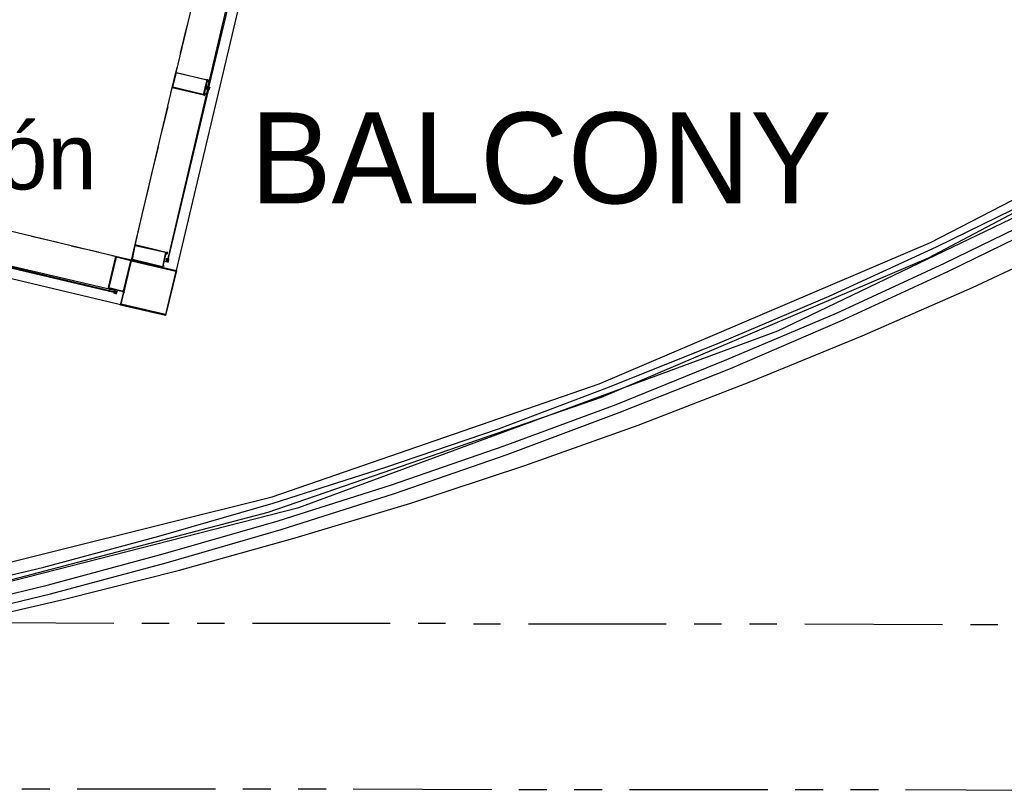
# Model space of a CAD drawing. Header units: feet. Extents: x -79 to 198, y -22 to 181.
# Tile 58 of 256: x 86 to 103, y 7 to 21. Entities that reach past the tile are written whole.
import ezdxf
from ezdxf.enums import TextEntityAlignment as Align

# ---------------------------------------------------------------- set-up
doc = ezdxf.new("R2010")
doc.units = ezdxf.units.FT
for name, color, linetype in [('A-AREA-UNIDAD', 30, 'CONTINUOUS'), ('A-LINEA', 7, 'CONTINUOUS'), ('A-NOMBRE-ESPACIO', 2, 'CONTINUOUS'), ('A-TEXTO-PDF', 3, 'CONTINUOUS')]:
    doc.layers.add(name, color=color, linetype=linetype)

msp = doc.modelspace()

# ---------------------------------------------------------------- linework, layer by layer
at = {"layer": 'A-AREA-UNIDAD'}
for points in [[(109.44, 20.1956), (102.112, 16.32), (96.192, 13.7956), (90.16, 11.7156), (82.432, 9.6889), (90.72, 11.8044), (99.392, 15.0044), (106.32, 18.3289)], [(67.328, 7.8756), (73.44, 8.2844), (82.08, 9.6), (82.24, 10.0089), (90.24, 12), (96.16, 14.0444), (102.16, 16.6044), (107.872, 19.5556)]]:
    msp.add_lwpolyline(points, dxfattribs=at)
at = {"layer": 'A-LINEA'}
for p, q in [((90.04, 22.6178), (88.3067, 15.2844)), ((89.1733, 22.5244), (88.4933, 19.6844)), ((88.6933, 20.5244), (88.5733, 20.0311)), ((88.52, 19.7911), (88.4, 19.3111)), ((89.0533, 19.4311), (89.0533, 19.4311)), ((89.0533, 19.4311), (89.0533, 19.4311)), ((89.0533, 19.4311), (89.0533, 19.4311)), ((89.0667, 19.4311), (89.0667, 19.4311)), ((89.0667, 19.4311), (89.0667, 19.4311)), ((89.0667, 19.4311), (89.0667, 19.4311)), ((89.0667, 19.4311), (89.08, 19.4311)), ((89.0667, 19.4311), (89.0667, 19.4311)), ((89.0667, 19.4311), (89.0667, 19.4311)), ((89.0667, 19.4311), (89.0667, 19.4311)), ((89.0667, 19.4311), (89.0667, 19.4311)), ((89.0667, 19.4311), (89.0667, 19.4311)), ((89.0667, 19.4311), (89.0667, 19.4311)), ((89.0667, 19.4311), (89.0667, 19.4311)), ((89.0667, 19.4311), (89.0667, 19.4311)), ((89.0667, 19.4311), (89.0667, 19.4311)), ((89.0667, 19.4311), (89.0667, 19.4311)), ((89.0667, 19.4311), (89.0667, 19.4311)), ((89.0667, 19.4311), (89.0667, 19.4311)), ((89.08, 19.4311), (89.0667, 19.4311)), ((89.08, 19.4311), (89.0667, 19.4311)), ((89.08, 19.4311), (89.08, 19.4311)), ((89.08, 19.4311), (89.08, 19.4311)), ((89.08, 19.4311), (89.08, 19.4311)), ((89.08, 19.4311), (89.08, 19.4178)), ((89.08, 19.4311), (89.08, 19.4311)), ((89.08, 19.4311), (89.08, 19.4311)), ((89.08, 19.4311), (89.08, 19.4311)), ((89.08, 19.4311), (89.08, 19.4311)), ((89.08, 19.4311), (89.08, 19.4178)), ((89.08, 19.4311), (89.08, 19.4311)), ((89.08, 19.4311), (89.08, 19.4178)), ((89.08, 19.4311), (89.08, 19.4311)), ((89.08, 19.4311), (89.08, 19.4311)), ((89.08, 19.4178), (89.08, 19.4311)), ((89.08, 19.4311), (89.08, 19.4311)), ((89.08, 19.4311), (89.08, 19.4311)), ((89.08, 19.4178), (89.08, 19.4311)), ((89.08, 19.4311), (89.08, 19.4311)), ((89.08, 19.4311), (89.08, 19.4311)), ((89.0933, 19.4311), (89.0933, 19.4178)), ((89.0933, 19.4311), (89.0933, 19.4311)), ((89.0933, 19.4311), (89.0933, 19.4311)), ((87.76, 16.5644), (88.4267, 19.4044)), ((89.0133, 19.2844), (89.0133, 19.2711)), ((89.0267, 19.2711), (89.0267, 19.2711)), ((89.04, 19.3911), (89.04, 19.3911)), ((89.04, 19.3911), (89.04, 19.3911)), ((89.04, 19.3911), (89.0533, 19.3911)), ((89.04, 19.3911), (89.04, 19.3911)), ((89.04, 19.3911), (89.04, 19.3911)), ((89.04, 19.3911), (89.04, 19.3911)), ((89.04, 19.3911), (89.04, 19.3911)), ((89.04, 19.3911), (89.04, 19.3911)), ((89.04, 19.3911), (89.04, 19.3911)), ((89.0533, 19.3911), (89.0533, 19.3778)), ((89.0533, 19.3911), (89.0533, 19.3911)), ((89.0533, 19.3911), (89.0533, 19.3911)), ((89.0533, 19.3911), (89.0533, 19.3911)), ((89.0533, 19.3778), (89.0667, 19.3911)), ((89.0533, 19.3911), (89.0533, 19.3911)), ((89.0533, 19.3911), (89.0533, 19.3911)), ((89.0533, 19.3911), (89.0533, 19.3911)), ((89.0533, 19.3778), (89.0533, 19.3778)), ((89.0667, 19.4178), (89.0667, 19.4178)), ((89.0667, 19.4178), (89.0667, 19.4178)), ((89.0667, 19.4178), (89.0667, 19.4178)), ((89.0667, 19.4178), (89.0667, 19.4178)), ((89.0667, 19.4178), (89.08, 19.4178)), ((89.0667, 19.4178), (89.0667, 19.4178)), ((89.0667, 19.4178), (89.0667, 19.4178)), ((89.0667, 19.4178), (89.0667, 19.4178)), ((89.0667, 19.4044), (89.0667, 19.4178)), ((89.0667, 19.4044), (89.0667, 19.4178)), ((89.0667, 19.4178), (89.0667, 19.4178)), ((89.0667, 19.4044), (89.0667, 19.4178)), ((89.08, 19.4178), (89.0667, 19.4178)), ((89.08, 19.4178), (89.0667, 19.4178)), ((89.08, 19.4178), (89.0667, 19.4178)), ((89.0667, 19.4044), (89.0667, 19.3911)), ((89.0667, 19.4044), (89.0667, 19.4044)), ((89.0667, 19.4044), (89.0667, 19.4044)), ((89.0667, 19.4044), (89.0667, 19.4044)), ((89.0667, 19.4044), (89.0667, 19.4044)), ((89.0667, 19.4044), (89.0667, 19.4044)), ((89.0667, 19.4044), (89.08, 19.4044)), ((89.0667, 19.4044), (89.08, 19.4044)), ((89.0667, 19.3911), (89.0667, 19.3911)), ((89.0667, 19.3911), (89.0667, 19.3911)), ((89.0667, 19.3911), (89.0667, 19.3911)), ((89.0667, 19.3911), (89.0667, 19.3911)), ((89.0667, 19.3911), (89.0667, 19.3911)), ((89.0667, 19.3911), (89.0667, 19.3911)), ((89.0667, 19.3911), (89.0667, 19.3911)), ((89.0667, 19.3911), (89.0667, 19.3911)), ((89.0667, 19.3911), (89.0667, 19.3911)), ((89.0667, 19.3911), (89.0667, 19.3911)), ((89.0667, 19.3911), (89.0667, 19.3911)), ((89.0667, 19.3911), (89.0667, 19.3911)), ((89.0667, 19.3911), (89.0667, 19.3911)), ((89.0667, 19.3911), (89.0667, 19.3911)), ((89.0667, 19.3911), (89.0667, 19.3911)), ((89.0667, 19.3911), (89.0667, 19.3911)), ((89.0667, 19.3911), (89.0667, 19.3911)), ((89.0667, 19.3911), (89.0667, 19.3911)), ((89.0667, 19.3911), (89.0667, 19.3911)), ((89.0667, 19.3911), (89.08, 19.3911)), ((89.0667, 19.3911), (89.0667, 19.3911)), ((89.0667, 19.3911), (89.0667, 19.3911)), ((89.0667, 19.3911), (89.0667, 19.3911)), ((89.0667, 19.3911), (89.08, 19.3911)), ((89.0667, 19.3911), (89.0667, 19.3911)), ((89.0667, 19.3911), (89.0667, 19.3911)), ((89.0667, 19.3911), (89.0667, 19.3911)), ((89.0667, 19.3911), (89.0667, 19.3911)), ((89.0667, 19.3911), (89.0667, 19.3911)), ((89.0667, 19.3911), (89.0667, 19.3911)), ((89.0667, 19.3911), (89.0667, 19.3911)), ((89.0667, 19.3911), (89.0667, 19.3911)), ((89.0667, 19.3778), (89.0667, 19.3778)), ((89.0667, 19.3778), (89.0667, 19.3778)), ((89.0667, 19.3778), (89.0667, 19.3778)), ((89.0667, 19.3778), (89.0667, 19.3778)), ((89.0667, 19.3778), (89.0667, 19.3778)), ((89.0667, 19.3778), (89.0667, 19.3778)), ((89.0667, 19.3778), (89.0667, 19.3778)), ((89.0667, 19.3778), (89.0667, 19.3778)), ((89.0667, 19.3778), (89.0667, 19.3778)), ((89.0667, 19.3778), (89.0667, 19.3778)), ((89.0667, 19.3778), (89.0667, 19.3778)), ((89.0667, 19.3778), (89.0667, 19.3778)), ((89.0667, 19.3778), (89.0667, 19.3778)), ((89.0667, 19.3778), (89.0667, 19.3778)), ((89.0667, 19.3778), (89.0667, 19.3778)), ((89.08, 19.4178), (89.08, 19.4044)), ((89.08, 19.4178), (89.08, 19.4178)), ((89.08, 19.4178), (89.0933, 19.4178)), ((89.08, 19.4178), (89.08, 19.4178)), ((89.08, 19.4178), (89.08, 19.4178)), ((89.08, 19.4178), (89.08, 19.4044)), ((89.08, 19.4178), (89.08, 19.4178)), ((89.08, 19.4178), (89.08, 19.4178)), ((89.08, 19.4178), (89.08, 19.4178)), ((89.08, 19.4178), (89.08, 19.4178)), ((89.08, 19.4178), (89.08, 19.4178)), ((89.08, 19.4178), (89.08, 19.4178)), ((89.08, 19.4178), (89.08, 19.4178)), ((89.08, 19.4178), (89.08, 19.4178)), ((89.08, 19.4178), (89.08, 19.4178)), ((89.08, 19.4178), (89.08, 19.4178)), ((89.08, 19.4178), (89.08, 19.4178)), ((89.08, 19.4178), (89.08, 19.4178)), ((89.08, 19.4178), (89.08, 19.4178)), ((89.08, 19.4178), (89.08, 19.4178)), ((89.08, 19.4178), (89.08, 19.4178)), ((89.08, 19.4044), (89.08, 19.4178)), ((89.08, 19.4178), (89.08, 19.4178)), ((89.08, 19.4178), (89.08, 19.4178)), ((89.08, 19.4178), (89.08, 19.4178)), ((89.08, 19.4178), (89.08, 19.4178)), ((89.08, 19.4178), (89.08, 19.4178)), ((89.08, 19.4178), (89.08, 19.4178)), ((89.08, 19.4178), (89.08, 19.4178)), ((89.08, 19.4044), (89.08, 19.4044)), ((89.08, 19.4044), (89.08, 19.4044)), ((89.08, 19.4044), (89.08, 19.4044)), ((89.08, 19.4044), (89.08, 19.4044)), ((89.08, 19.4044), (89.08, 19.4044)), ((89.08, 19.4044), (89.08, 19.4044)), ((89.08, 19.3911), (89.08, 19.4044)), ((89.08, 19.4044), (89.08, 19.4044)), ((89.08, 19.4044), (89.0933, 19.4044)), ((89.08, 19.4044), (89.0933, 19.4044)), ((89.08, 19.4044), (89.08, 19.4044)), ((89.08, 19.4044), (89.08, 19.4044)), ((89.08, 19.4044), (89.08, 19.4044)), ((89.08, 19.4044), (89.08, 19.4044)), ((89.08, 19.4044), (89.08, 19.4044)), ((89.08, 19.4044), (89.08, 19.4044)), ((89.08, 19.4044), (89.08, 19.4044)), ((89.08, 19.4044), (89.08, 19.4044)), ((89.08, 19.4044), (89.08, 19.4044)), ((89.08, 19.4044), (89.08, 19.4044)), ((89.08, 19.3911), (89.08, 19.4044)), ((89.08, 19.3911), (89.08, 19.4044)), ((89.08, 19.4044), (89.08, 19.4044)), ((89.08, 19.4044), (89.08, 19.4044)), ((89.08, 19.4044), (89.08, 19.4044)), ((89.08, 19.3911), (89.08, 19.4044)), ((89.08, 19.3911), (89.08, 19.3911)), ((89.08, 19.3911), (89.08, 19.3911)), ((89.08, 19.3911), (89.0933, 19.3911)), ((89.08, 19.3911), (89.08, 19.3911)), ((89.08, 19.3911), (89.08, 19.3911)), ((89.08, 19.3911), (89.08, 19.3911)), ((89.08, 19.3911), (89.08, 19.3778)), ((89.08, 19.3911), (89.08, 19.3911)), ((89.08, 19.3911), (89.08, 19.3911)), ((89.08, 19.3911), (89.08, 19.3911)), ((89.08, 19.3911), (89.08, 19.3911)), ((89.08, 19.3911), (89.08, 19.3911)), ((89.08, 19.3911), (89.08, 19.3911)), ((89.08, 19.3911), (89.08, 19.3911)), ((89.08, 19.3778), (89.08, 19.3911)), ((89.08, 19.3911), (89.08, 19.3911)), ((89.08, 19.3911), (89.08, 19.3911)), ((89.08, 19.3911), (89.08, 19.3911)), ((89.0933, 19.3911), (89.08, 19.3911)), ((89.08, 19.3911), (89.08, 19.3911)), ((89.08, 19.3911), (89.08, 19.3911)), ((89.08, 19.3911), (89.08, 19.3911)), ((89.08, 19.3911), (89.08, 19.3911)), ((89.08, 19.3911), (89.08, 19.3911)), ((89.08, 19.3911), (89.08, 19.3911)), ((89.08, 19.3911), (89.08, 19.3911)), ((89.08, 19.3778), (89.08, 19.3778)), ((89.08, 19.3778), (89.08, 19.3778)), ((89.08, 19.3778), (89.08, 19.3778)), ((89.08, 19.3778), (89.08, 19.3778)), ((89.08, 19.3778), (89.08, 19.3778)), ((89.08, 19.3778), (89.08, 19.3778)), ((89.08, 19.3778), (89.08, 19.3778)), ((89.08, 19.3778), (89.08, 19.3778)), ((89.08, 19.3778), (89.08, 19.3778)), ((89.08, 19.3778), (89.08, 19.3778)), ((89.08, 19.3778), (89.08, 19.3778)), ((89.08, 19.3778), (89.08, 19.3778)), ((89.08, 19.3778), (89.08, 19.3778)), ((89.08, 19.3778), (89.08, 19.3778)), ((89.08, 19.3778), (89.08, 19.3778)), ((89.08, 19.3778), (89.08, 19.3778)), ((89.08, 19.3778), (89.08, 19.3778)), ((89.08, 19.3778), (89.08, 19.3778)), ((89.08, 19.3778), (89.08, 19.3778)), ((89.08, 19.3778), (89.08, 19.3778)), ((89.08, 19.3778), (89.08, 19.3778)), ((89.0933, 19.3778), (89.08, 19.3778)), ((89.0933, 19.4178), (89.0933, 19.4178)), ((89.0933, 19.4178), (89.0933, 19.4178)), ((89.0933, 19.4178), (89.0933, 19.4178)), ((89.0933, 19.4178), (89.0933, 19.4178)), ((89.0933, 19.4178), (89.0933, 19.4178)), ((89.0933, 19.4178), (89.0933, 19.4178)), ((89.0933, 19.4178), (89.0933, 19.4178)), ((89.0933, 19.4178), (89.0933, 19.4178)), ((89.0933, 19.4178), (89.0933, 19.4178)), ((89.0933, 19.4178), (89.0933, 19.4178)), ((89.0933, 19.4178), (89.0933, 19.4178)), ((89.0933, 19.4178), (89.0933, 19.4178)), ((89.0933, 19.4178), (89.0933, 19.4044)), ((89.0933, 19.4178), (89.0933, 19.4178)), ((89.0933, 19.4178), (89.0933, 19.4178)), ((89.0933, 19.4178), (89.0933, 19.4178)), ((89.0933, 19.4178), (89.0933, 19.4178)), ((89.0933, 19.4178), (89.0933, 19.4178)), ((89.0933, 19.4178), (89.0933, 19.4178)), ((89.0933, 19.4178), (89.0933, 19.4178)), ((89.0933, 19.4178), (89.0933, 19.4178)), ((89.0933, 19.4178), (89.0933, 19.4178)), ((89.0933, 19.4178), (89.0933, 19.4178)), ((89.0933, 19.4178), (89.0933, 19.4178)), ((89.0933, 19.4178), (89.0933, 19.4178)), ((89.0933, 19.4178), (89.0933, 19.4178)), ((89.0933, 19.4178), (89.0933, 19.4178)), ((89.0933, 19.4178), (89.0933, 19.4178)), ((89.0933, 19.4178), (89.0933, 19.4178)), ((89.0933, 19.4178), (89.0933, 19.4178)), ((89.0933, 19.4044), (89.0933, 19.4044)), ((89.0933, 19.4044), (89.0933, 19.4044)), ((89.0933, 19.4044), (89.0933, 19.4044)), ((89.0933, 19.4044), (89.0933, 19.4044)), ((89.0933, 19.4044), (89.0933, 19.4044)), ((89.0933, 19.3911), (89.0933, 19.4044)), ((89.1072, 19.4181), (89.0938, 19.3617)), ((88.3467, 19.0578), (88.2267, 18.5778)), ((88.3067, 15.2844), (74.1333, 18.6311)), ((88.1733, 18.3378), (88.0533, 17.8444)), ((88, 17.6044), (87.88, 17.1111)), ((87.4, 16.3511), (83.3733, 17.3111)), ((86.36, 16.6044), (85.88, 16.7111)), ((87.0933, 16.4311), (86.6, 16.5378)), ((88.3333, 16.4044), (88.3467, 16.4044)), ((88.3467, 16.4044), (88.3467, 16.4044)), ((88.3067, 16.2711), (88.3067, 16.2711)), ((88.3067, 16.2578), (88.3067, 16.2711)), ((88.3067, 16.2578), (88.3067, 16.2711)), ((88.3067, 16.2578), (88.3067, 16.2578)), ((88.3067, 16.2578), (88.3067, 16.2578)), ((88.32, 16.3111), (88.32, 16.3111)), ((88.32, 16.3111), (88.32, 16.2978)), ((88.32, 16.3111), (88.32, 16.3111)), ((88.32, 16.3111), (88.32, 16.3111)), ((88.32, 16.3111), (88.32, 16.3111)), ((88.32, 16.3111), (88.32, 16.3111)), ((88.32, 16.3111), (88.32, 16.3111)), ((88.32, 16.2711), (88.32, 16.2578)), ((88.32, 16.2711), (88.32, 16.2711)), ((88.32, 16.2711), (88.32, 16.2578)), ((88.32, 16.2711), (88.3333, 16.2711)), ((88.32, 16.2711), (88.32, 16.2711)), ((88.32, 16.2711), (88.32, 16.2711)), ((88.32, 16.2711), (88.32, 16.2711)), ((88.32, 16.2711), (88.32, 16.2711)), ((88.32, 16.2711), (88.32, 16.2711)), ((88.32, 16.2711), (88.3333, 16.2711)), ((88.32, 16.2711), (88.32, 16.2711)), ((88.32, 16.2711), (88.32, 16.2711)), ((88.32, 16.2711), (88.32, 16.2711)), ((88.32, 16.2711), (88.32, 16.2711)), ((88.32, 16.2711), (88.32, 16.2711)), ((88.32, 16.2711), (88.32, 16.2711)), ((88.32, 16.2578), (88.32, 16.2711)), ((88.32, 16.2711), (88.32, 16.2711)), ((88.32, 16.2711), (88.32, 16.2711)), ((88.32, 16.2578), (88.32, 16.2578)), ((88.32, 16.2578), (88.32, 16.2578)), ((88.32, 16.2578), (88.32, 16.2578)), ((88.32, 16.2578), (88.32, 16.2578)), ((88.32, 16.2578), (88.3333, 16.2578)), ((88.32, 16.2578), (88.32, 16.2578)), ((88.32, 16.2578), (88.32, 16.2578)), ((88.32, 16.2578), (88.32, 16.2578)), ((88.32, 16.2578), (88.32, 16.2578)), ((88.32, 16.2578), (88.32, 16.2578)), ((88.3333, 16.3111), (88.3333, 16.3111)), ((88.3333, 16.3111), (88.3333, 16.3111)), ((88.3333, 16.3111), (88.3333, 16.3111)), ((88.3333, 16.3111), (88.3333, 16.3111)), ((88.3333, 16.3111), (88.3333, 16.3111)), ((88.3333, 16.3111), (88.3333, 16.3111)), ((88.3333, 16.3111), (88.3333, 16.3111)), ((88.3333, 16.3111), (88.3333, 16.3111)), ((88.3333, 16.3111), (88.3333, 16.2978)), ((88.3333, 16.3111), (88.3333, 16.3111)), ((88.3333, 16.3111), (88.3333, 16.3111)), ((88.3333, 16.2978), (88.3333, 16.3111)), ((88.3333, 16.3111), (88.3333, 16.3111)), ((88.3333, 16.2978), (88.3467, 16.3111)), ((88.3333, 16.3111), (88.3333, 16.3111)), ((88.3333, 16.3111), (88.3333, 16.3111)), ((88.3333, 16.3111), (88.3333, 16.3111)), ((88.3333, 16.2978), (88.3333, 16.3111)), ((88.3333, 16.3111), (88.3333, 16.3111)), ((88.3333, 16.3111), (88.3333, 16.3111)), ((88.3333, 16.3111), (88.3333, 16.3111)), ((88.3333, 16.2978), (88.3333, 16.2978)), ((88.3333, 16.2978), (88.3333, 16.2978)), ((88.3333, 16.2978), (88.3333, 16.2978)), ((88.3333, 16.2978), (88.3333, 16.2978)), ((88.3333, 16.2978), (88.3333, 16.2978)), ((88.3333, 16.2978), (88.3333, 16.2978)), ((88.3333, 16.2978), (88.3333, 16.2978)), ((88.3333, 16.2978), (88.3333, 16.2978)), ((88.3333, 16.2978), (88.3333, 16.2978)), ((88.3333, 16.2978), (88.3333, 16.2978)), ((88.3333, 16.2844), (88.3333, 16.2978)), ((88.3333, 16.2978), (88.3333, 16.2978)), ((88.3333, 16.2844), (88.3333, 16.2711)), ((88.3333, 16.2844), (88.3333, 16.2844)), ((88.3333, 16.2844), (88.3333, 16.2844)), ((88.3333, 16.2844), (88.3333, 16.2844)), ((88.3333, 16.2844), (88.3333, 16.2844)), ((88.3333, 16.2844), (88.3333, 16.2844)), ((88.3333, 16.2844), (88.3333, 16.2844)), ((88.3333, 16.2844), (88.3333, 16.2844)), ((88.3333, 16.2844), (88.3333, 16.2844)), ((88.3333, 16.2844), (88.3333, 16.2844)), ((88.3333, 16.2844), (88.3467, 16.2844)), ((88.3333, 16.2844), (88.3333, 16.2844)), ((88.3333, 16.2844), (88.3333, 16.2844)), ((88.3333, 16.2844), (88.3333, 16.2844)), ((88.3333, 16.2844), (88.3333, 16.2844)), ((88.3333, 16.2844), (88.3333, 16.2844)), ((88.3333, 16.2844), (88.3333, 16.2844)), ((88.3333, 16.2844), (88.3333, 16.2844)), ((88.3333, 16.2844), (88.3333, 16.2844)), ((88.3333, 16.2844), (88.3333, 16.2844)), ((88.3333, 16.2844), (88.3333, 16.2844)), ((88.3333, 16.2844), (88.3333, 16.2844)), ((88.3333, 16.2844), (88.3333, 16.2844)), ((88.3333, 16.2844), (88.3333, 16.2844)), ((88.3333, 16.2844), (88.3333, 16.2844)), ((88.3333, 16.2844), (88.3333, 16.2844)), ((88.3333, 16.2844), (88.3333, 16.2844)), ((88.3333, 16.2844), (88.3333, 16.2844)), ((88.3333, 16.2844), (88.3333, 16.2844)), ((88.3333, 16.2844), (88.3333, 16.2844)), ((88.3333, 16.2844), (88.3333, 16.2844)), ((88.3333, 16.2844), (88.3333, 16.2844)), ((88.3333, 16.2844), (88.3333, 16.2844)), ((88.3333, 16.2711), (88.3333, 16.2711)), ((88.3333, 16.2711), (88.3333, 16.2711)), ((88.3333, 16.2711), (88.3333, 16.2711)), ((88.3333, 16.2711), (88.3333, 16.2711)), ((88.3333, 16.2711), (88.3333, 16.2711)), ((88.3333, 16.2711), (88.3333, 16.2711)), ((88.3333, 16.2711), (88.3333, 16.2711)), ((88.3333, 16.2711), (88.3333, 16.2711)), ((88.3333, 16.2711), (88.3333, 16.2711)), ((88.3333, 16.2711), (88.3333, 16.2711)), ((88.3333, 16.2711), (88.3333, 16.2711)), ((88.3333, 16.2711), (88.3333, 16.2711)), ((88.3333, 16.2711), (88.3333, 16.2711)), ((88.3333, 16.2711), (88.3333, 16.2711)), ((88.3333, 16.2711), (88.3333, 16.2711)), ((88.3333, 16.2711), (88.3333, 16.2711)), ((88.3333, 16.2711), (88.3333, 16.2711)), ((88.3333, 16.2711), (88.3333, 16.2711)), ((88.3333, 16.2578), (88.3333, 16.2711)), ((88.3333, 16.2711), (88.3333, 16.2711)), ((88.3333, 16.2711), (88.3333, 16.2711)), ((88.3333, 16.2578), (88.3333, 16.2711)), ((88.3333, 16.2711), (88.3333, 16.2711)), ((88.3333, 16.2711), (88.3333, 16.2711)), ((88.3333, 16.2711), (88.3333, 16.2711)), ((88.3333, 16.2711), (88.3333, 16.2711)), ((88.3333, 16.2711), (88.3333, 16.2711)), ((88.3333, 16.2711), (88.3333, 16.2711)), ((88.3333, 16.2711), (88.3333, 16.2711)), ((88.3333, 16.2711), (88.3333, 16.2711)), ((88.3333, 16.2711), (88.3333, 16.2711)), ((88.3333, 16.2711), (88.3333, 16.2711)), ((88.3333, 16.2711), (88.3333, 16.2711)), ((88.3333, 16.2711), (88.3333, 16.2711)), ((88.3333, 16.2711), (88.3333, 16.2711)), ((88.3333, 16.2578), (88.3333, 16.2578)), ((88.3333, 16.2578), (88.3333, 16.2578)), ((88.3333, 16.2578), (88.3467, 16.2578)), ((88.3333, 16.2578), (88.3333, 16.2578)), ((88.3333, 16.2578), (88.3467, 16.2578)), ((88.3333, 16.2578), (88.3333, 16.2578)), ((88.3333, 16.2578), (88.3333, 16.2578)), ((88.3333, 16.2578), (88.3333, 16.2578)), ((88.3333, 16.2578), (88.3333, 16.2578)), ((88.3333, 16.2578), (88.3333, 16.2578)), ((88.3333, 16.2578), (88.3333, 16.2578)), ((88.3333, 16.2578), (88.3467, 16.2578)), ((88.3333, 16.2578), (88.3333, 16.2578)), ((88.3333, 16.2578), (88.3333, 16.2578)), ((88.3333, 16.2578), (88.3333, 16.2578)), ((88.3333, 16.2578), (88.3333, 16.2578)), ((88.3333, 16.2578), (88.3333, 16.2578)), ((88.3333, 16.2578), (88.3333, 16.2578)), ((88.3333, 16.2578), (88.3333, 16.2578)), ((88.3333, 16.2578), (88.3333, 16.2578)), ((88.3333, 16.2578), (88.3333, 16.2578)), ((88.3467, 16.3111), (88.3467, 16.3111)), ((88.3467, 16.2978), (88.3467, 16.3111)), ((88.3467, 16.3111), (88.3467, 16.3111)), ((88.3467, 16.3111), (88.3467, 16.3111)), ((88.3467, 16.3111), (88.3467, 16.3111)), ((88.3467, 16.2978), (88.3467, 16.2978)), ((88.3467, 16.2978), (88.3467, 16.2978)), ((88.3467, 16.2978), (88.3467, 16.2978)), ((88.3467, 16.2978), (88.3467, 16.2844)), ((88.3467, 16.2978), (88.3467, 16.2978)), ((88.3467, 16.2978), (88.36, 16.2978)), ((88.3467, 16.2978), (88.3467, 16.2978)), ((88.3467, 16.2978), (88.3467, 16.2978)), ((88.3467, 16.2978), (88.3467, 16.2978)), ((88.3467, 16.2978), (88.3467, 16.2978)), ((88.3467, 16.2978), (88.3467, 16.2978)), ((88.3467, 16.2978), (88.3467, 16.2978)), ((88.3467, 16.2978), (88.3467, 16.2978)), ((88.3467, 16.2978), (88.3467, 16.2978)), ((88.3467, 16.2978), (88.3467, 16.2978)), ((88.3467, 16.2978), (88.3467, 16.2978)), ((88.3467, 16.2978), (88.3467, 16.2978)), ((88.3467, 16.2978), (88.3467, 16.2978)), ((88.3467, 16.2978), (88.3467, 16.2978)), ((88.3467, 16.2978), (88.3467, 16.2978)), ((88.3467, 16.2978), (88.3467, 16.2978)), ((88.3467, 16.2978), (88.3467, 16.2978)), ((88.3467, 16.2978), (88.3467, 16.2978)), ((88.3467, 16.2978), (88.36, 16.2978)), ((88.3467, 16.2978), (88.3467, 16.2978)), ((88.3467, 16.2978), (88.3467, 16.2978)), ((88.3467, 16.2844), (88.3467, 16.2978)), ((88.3467, 16.2844), (88.3467, 16.2978)), ((88.3467, 16.2978), (88.3467, 16.2978)), ((88.3467, 16.2978), (88.3467, 16.2978)), ((88.3467, 16.2978), (88.3467, 16.2978)), ((88.3467, 16.2844), (88.3467, 16.2844)), ((88.3467, 16.2844), (88.3467, 16.2844)), ((88.3467, 16.2844), (88.3467, 16.2844)), ((88.3467, 16.2844), (88.3467, 16.2844)), ((88.3467, 16.2844), (88.3467, 16.2844)), ((88.3467, 16.2844), (88.3467, 16.2844)), ((88.3467, 16.2844), (88.3467, 16.2844)), ((88.3467, 16.2844), (88.3467, 16.2844)), ((88.3467, 16.2844), (88.3467, 16.2844)), ((88.3467, 16.2844), (88.3467, 16.2844)), ((88.3467, 16.2844), (88.3467, 16.2844)), ((88.3467, 16.2711), (88.3467, 16.2844)), ((88.3467, 16.2844), (88.3467, 16.2844)), ((88.3467, 16.2711), (88.3467, 16.2844)), ((88.3467, 16.2844), (88.3467, 16.2844)), ((88.3467, 16.2844), (88.3467, 16.2844)), ((88.3467, 16.2844), (88.3467, 16.2844)), ((88.3467, 16.2844), (88.3467, 16.2844)), ((88.3467, 16.2844), (88.3467, 16.2844)), ((88.3467, 16.2844), (88.3467, 16.2844)), ((88.3467, 16.2844), (88.3467, 16.2844)), ((88.3467, 16.2711), (88.3467, 16.2711)), ((88.3467, 16.2711), (88.3467, 16.2711)), ((88.3467, 16.2711), (88.3467, 16.2711)), ((88.3467, 16.2711), (88.3467, 16.2711)), ((88.3467, 16.2711), (88.3467, 16.2578)), ((88.3467, 16.2711), (88.3467, 16.2711)), ((88.3467, 16.2711), (88.3467, 16.2711)), ((88.3467, 16.2711), (88.3467, 16.2711)), ((88.3467, 16.2711), (88.3467, 16.2711)), ((88.3467, 16.2711), (88.3467, 16.2711)), ((88.3467, 16.2711), (88.3467, 16.2711)), ((88.3467, 16.2711), (88.3467, 16.2711)), ((88.3467, 16.2711), (88.3467, 16.2711)), ((88.3467, 16.2711), (88.3467, 16.2711)), ((88.3467, 16.2711), (88.3467, 16.2711)), ((88.3467, 16.2711), (88.3467, 16.2711)), ((88.3467, 16.2711), (88.3467, 16.2711)), ((88.3467, 16.2711), (88.3467, 16.2578)), ((88.3467, 16.2711), (88.3467, 16.2711)), ((88.3467, 16.2711), (88.3467, 16.2711)), ((88.3467, 16.2711), (88.3467, 16.2711)), ((88.3467, 16.2711), (88.3467, 16.2711)), ((88.3467, 16.2711), (88.3467, 16.2711)), ((88.3467, 16.2711), (88.3467, 16.2711)), ((88.3467, 16.2711), (88.3467, 16.2711)), ((88.3467, 16.2711), (88.3467, 16.2711)), ((88.3467, 16.2711), (88.3467, 16.2711)), ((88.3467, 16.2711), (88.3467, 16.2711)), ((88.3467, 16.2711), (88.3467, 16.2711)), ((88.3467, 16.2711), (88.3467, 16.2711)), ((88.3467, 16.2711), (88.3467, 16.2711)), ((88.3467, 16.2578), (88.3467, 16.2578)), ((88.3467, 16.2578), (88.3467, 16.2578)), ((88.3467, 16.2578), (88.3467, 16.2578)), ((88.3467, 16.2578), (88.3467, 16.2578)), ((88.3467, 16.2578), (88.3467, 16.2578)), ((88.3467, 16.2578), (88.3467, 16.2578)), ((88.3467, 16.2578), (88.3467, 16.2578)), ((88.3467, 16.2578), (88.3467, 16.2578)), ((88.3467, 16.2578), (88.3467, 16.2578)), ((88.3467, 16.2578), (88.3467, 16.2578)), ((88.3467, 16.2444), (88.3467, 16.2578)), ((88.3467, 16.2444), (88.3467, 16.2444)), ((88.3605, 16.2981), (88.3472, 16.2417)), ((88.36, 16.3111), (88.36, 16.2978)), ((88.36, 16.2978), (88.36, 16.2978)), ((88.36, 16.2978), (88.36, 16.2978)), ((88.36, 16.2978), (88.36, 16.2978)), ((88.36, 16.2978), (88.36, 16.2978)), ((88.36, 16.2978), (88.36, 16.2978)), ((88.36, 16.2978), (88.36, 16.2978)), ((88.2933, 16.1778), (88.2933, 16.1778)), ((87.28, 15.7911), (87.28, 15.7778)), ((87.2933, 15.7511), (87.28, 15.7644)), ((87.28, 15.7511), (87.28, 15.7511)), ((87.3733, 15.7111), (87.3867, 15.7244)), ((87.3867, 15.7244), (87.3733, 15.7111)), ((87.3733, 15.7111), (87.3733, 15.6978)), ((87.3733, 15.7111), (87.3733, 15.7111)), ((87.3733, 15.7111), (87.3733, 15.7111)), ((87.3733, 15.7111), (87.3733, 15.7111)), ((87.3733, 15.7111), (87.3733, 15.7111)), ((87.3733, 15.7111), (87.3733, 15.7111)), ((87.3733, 15.7111), (87.3733, 15.7111)), ((87.3733, 15.7111), (87.3733, 15.7111)), ((87.3733, 15.6978), (87.3733, 15.6978)), ((87.3733, 15.6978), (87.3733, 15.6978)), ((87.3733, 15.6978), (87.3733, 15.6978)), ((87.3867, 15.6978), (87.3733, 15.6978)), ((87.3867, 15.6978), (87.3733, 15.6978)), ((87.3733, 15.6978), (87.3733, 15.6978)), ((87.3733, 15.6978), (87.3867, 15.6978)), ((87.3733, 15.6978), (87.3733, 15.6978)), ((87.3733, 15.6978), (87.3733, 15.6978)), ((87.3867, 15.7244), (87.3867, 15.7111)), ((87.3867, 15.7244), (87.3867, 15.7244)), ((87.3867, 15.7244), (87.3867, 15.7244)), ((87.3867, 15.7244), (87.3867, 15.7244)), ((87.3867, 15.7244), (87.3867, 15.7244)), ((87.3867, 15.7244), (87.3867, 15.7111)), ((87.3867, 15.7244), (87.3867, 15.7244)), ((87.3867, 15.7244), (87.3867, 15.7244)), ((87.3867, 15.7244), (87.3867, 15.7244)), ((87.3867, 15.7244), (87.3867, 15.7244)), ((87.3867, 15.7244), (87.3867, 15.7244)), ((87.3867, 15.7244), (87.3867, 15.7244)), ((87.3867, 15.7244), (87.3867, 15.7244)), ((87.3867, 15.7244), (87.3867, 15.7111)), ((87.3867, 15.7244), (87.3867, 15.7244)), ((87.3867, 15.7244), (87.3867, 15.7244)), ((87.3867, 15.7244), (87.3867, 15.7244)), ((87.3867, 15.7111), (87.3867, 15.7111)), ((87.3867, 15.7111), (87.4, 15.7111)), ((87.3867, 15.7111), (87.3867, 15.7111)), ((87.3867, 15.7111), (87.3867, 15.7111)), ((87.3867, 15.7111), (87.3867, 15.7111)), ((87.3867, 15.7111), (87.3867, 15.7111)), ((87.3867, 15.7111), (87.3867, 15.7111)), ((87.3867, 15.7111), (87.3867, 15.7111)), ((87.3867, 15.7111), (87.3867, 15.7111)), ((87.3867, 15.7111), (87.4, 15.7111)), ((87.3867, 15.7111), (87.3867, 15.7111)), ((87.3867, 15.7111), (87.3867, 15.7111)), ((87.3867, 15.7111), (87.3867, 15.6978)), ((87.3867, 15.7111), (87.4, 15.7111)), ((87.3867, 15.7111), (87.3867, 15.7111)), ((87.3867, 15.7111), (87.3867, 15.7111)), ((87.3867, 15.7111), (87.3867, 15.7111)), ((87.3867, 15.7111), (87.3867, 15.7111)), ((87.3867, 15.7111), (87.3867, 15.7111)), ((87.3867, 15.7111), (87.3867, 15.7111)), ((87.3867, 15.7111), (87.3867, 15.7111)), ((87.3867, 15.7111), (87.3867, 15.7111)), ((87.3867, 15.7111), (87.3867, 15.7111)), ((87.3867, 15.6978), (87.3867, 15.7111)), ((87.3867, 15.6978), (87.3867, 15.7111)), ((87.3867, 15.7111), (87.3867, 15.7111)), ((87.3867, 15.7111), (87.3867, 15.7111)), ((87.3867, 15.7111), (87.3867, 15.7111)), ((87.3867, 15.6978), (87.3867, 15.6978)), ((87.3867, 15.6978), (87.3867, 15.6978)), ((87.3867, 15.6978), (87.3867, 15.6978)), ((87.3867, 15.6978), (87.3867, 15.6978)), ((87.3867, 15.6978), (87.3867, 15.6978)), ((87.3867, 15.6978), (87.3867, 15.6978)), ((87.3867, 15.6978), (87.3867, 15.6978)), ((87.3867, 15.6978), (87.3867, 15.6978)), ((87.3867, 15.6978), (87.3867, 15.6978)), ((87.3867, 15.6978), (87.3867, 15.6978)), ((87.3867, 15.6978), (87.3867, 15.6978)), ((87.3867, 15.6978), (87.3867, 15.6978)), ((87.3867, 15.6978), (87.3867, 15.6978)), ((87.3867, 15.6978), (87.3867, 15.6978)), ((87.3867, 15.6978), (87.3867, 15.6978)), ((87.3867, 15.6978), (87.3867, 15.6978)), ((87.3867, 15.6978), (87.3867, 15.6978)), ((87.3867, 15.6978), (87.3867, 15.6978)), ((87.3867, 15.6978), (87.3867, 15.6978)), ((87.3867, 15.6978), (87.3867, 15.6978)), ((87.3867, 15.6978), (87.3867, 15.6978)), ((87.4, 15.7111), (87.4, 15.7111)), ((87.4, 15.7111), (87.4, 15.7111)), ((87.4, 15.7111), (87.4, 15.7111)), ((87.4, 15.7111), (87.4, 15.6978)), ((87.4, 15.7111), (87.4, 15.7111)), ((87.4, 15.7111), (87.4, 15.7111)), ((87.4, 15.7111), (87.4133, 15.7111)), ((87.4, 15.7111), (87.4, 15.7111)), ((87.4, 15.7111), (87.4, 15.6978)), ((87.4, 15.7111), (87.4, 15.6978)), ((87.4, 15.7111), (87.4, 15.7111)), ((87.4, 15.7111), (87.4, 15.7111)), ((87.4, 15.7111), (87.4, 15.7111)), ((87.4, 15.7111), (87.4, 15.7111)), ((87.4, 15.7111), (87.4, 15.7111)), ((87.4, 15.7111), (87.4, 15.7111)), ((87.4, 15.7111), (87.4, 15.6978)), ((87.4, 15.7111), (87.4, 15.7111)), ((87.4, 15.7111), (87.4, 15.7111)), ((87.4, 15.7111), (87.4, 15.7111)), ((87.4, 15.7111), (87.4, 15.7111)), ((87.4, 15.6978), (87.4, 15.6844)), ((87.4, 15.6978), (87.4, 15.6978)), ((87.4, 15.6978), (87.4133, 15.6978)), ((87.4, 15.6978), (87.4, 15.6978)), ((87.4, 15.6978), (87.4, 15.6978)), ((87.4, 15.6978), (87.4, 15.6844)), ((87.4, 15.6978), (87.4, 15.6978)), ((87.4, 15.6978), (87.4, 15.6978)), ((87.4, 15.6978), (87.4, 15.6978)), ((87.4, 15.6978), (87.4, 15.6978)), ((87.4, 15.6978), (87.4, 15.6978)), ((87.4, 15.6978), (87.4, 15.6978)), ((87.4, 15.6978), (87.4, 15.6978)), ((87.4, 15.6978), (87.4, 15.6978)), ((87.4, 15.6978), (87.4, 15.6978)), ((87.4, 15.6978), (87.4, 15.6978)), ((87.4, 15.6978), (87.4, 15.6978)), ((87.4, 15.6978), (87.4, 15.6978)), ((87.4, 15.6978), (87.4, 15.6978)), ((87.4, 15.6978), (87.4, 15.6978)), ((87.4, 15.6978), (87.4, 15.6978)), ((87.4, 15.6978), (87.4, 15.6978)), ((87.4, 15.6978), (87.4, 15.6978)), ((87.4, 15.6978), (87.4, 15.6978)), ((87.4, 15.6978), (87.4133, 15.6978)), ((87.4, 15.6844), (87.4, 15.6978)), ((87.4133, 15.6844), (87.4, 15.6978)), ((87.4, 15.6978), (87.4, 15.6978)), ((87.4, 15.6978), (87.4, 15.6978)), ((87.4, 15.6978), (87.4, 15.6978)), ((87.4, 15.6978), (87.4, 15.6978)), ((87.4, 15.6978), (87.4, 15.6978)), ((87.4, 15.6978), (87.4, 15.6978)), ((87.4, 15.6978), (87.4, 15.6978)), ((87.4133, 15.7111), (87.4133, 15.6978)), ((87.4133, 15.7111), (87.4133, 15.7111)), ((87.4133, 15.7111), (87.4133, 15.7111)), ((87.4133, 15.7111), (87.4133, 15.7111)), ((87.4133, 15.7111), (87.4133, 15.7111)), ((87.4133, 15.7111), (87.4133, 15.7111)), ((87.4133, 15.6978), (87.4133, 15.7111)), ((87.4133, 15.7111), (87.4133, 15.7111)), ((87.4133, 15.7111), (87.4133, 15.7111)), ((87.4133, 15.7111), (87.4133, 15.7111)), ((87.4133, 15.7111), (87.4133, 15.7111)), ((87.4133, 15.7111), (87.4133, 15.7111)), ((87.4133, 15.7111), (87.4133, 15.7111)), ((87.4133, 15.7111), (87.4267, 15.7111)), ((87.4133, 15.7111), (87.4133, 15.7111)), ((87.4133, 15.7111), (87.4133, 15.7111)), ((87.4133, 15.7111), (87.4133, 15.7111)), ((87.4133, 15.7111), (87.4133, 15.6978)), ((87.4133, 15.7111), (87.4133, 15.7111)), ((87.4133, 15.6978), (87.4133, 15.6978)), ((87.4133, 15.6978), (87.4133, 15.6978)), ((87.4133, 15.6978), (87.4133, 15.6978)), ((87.4133, 15.6978), (87.4133, 15.6978)), ((87.4133, 15.6978), (87.4133, 15.6978)), ((87.4133, 15.6978), (87.4133, 15.6978)), ((87.4133, 15.6978), (87.4133, 15.6978)), ((87.4133, 15.6978), (87.4133, 15.6978)), ((87.4133, 15.6978), (87.4133, 15.6978)), ((87.4133, 15.6978), (87.4133, 15.6978)), ((87.4133, 15.6978), (87.4133, 15.6978)), ((87.4133, 15.6978), (87.4133, 15.6978)), ((87.4133, 15.6978), (87.4133, 15.6978)), ((87.4133, 15.6978), (87.4133, 15.6978)), ((87.4133, 15.6978), (87.4133, 15.6978)), ((87.4133, 15.6978), (87.4133, 15.6978)), ((87.4133, 15.6978), (87.4133, 15.6978)), ((87.4133, 15.6978), (87.4133, 15.6978)), ((87.4133, 15.6844), (87.4133, 15.6978)), ((87.4133, 15.6978), (87.4133, 15.6978)), ((87.4133, 15.6978), (87.4133, 15.6978)), ((87.4133, 15.6844), (87.4133, 15.6978)), ((87.4133, 15.6978), (87.4133, 15.6978)), ((87.4133, 15.6978), (87.4133, 15.6978)), ((87.4133, 15.6978), (87.4133, 15.6978)), ((87.4267, 15.6978), (87.4133, 15.6978)), ((87.4267, 15.6978), (87.4133, 15.6978)), ((87.4267, 15.6978), (87.4133, 15.6978)), ((87.4267, 15.6978), (87.4133, 15.6978)), ((87.4267, 15.6978), (87.4133, 15.6978)), ((87.4267, 15.7244), (87.4267, 15.7244)), ((87.4267, 15.7244), (87.4267, 15.7244)), ((87.4267, 15.7244), (87.4267, 15.7244)), ((87.4267, 15.7111), (87.4267, 15.7244)), ((87.4267, 15.7244), (87.4267, 15.7244)), ((87.4267, 15.7244), (87.4267, 15.7244)), ((87.4267, 15.7111), (87.4267, 15.7111)), ((87.4267, 15.7111), (87.4267, 15.7111)), ((87.4267, 15.7111), (87.4267, 15.7111)), ((87.4267, 15.7111), (87.4267, 15.7111)), ((87.4267, 15.7111), (87.4267, 15.7111)), ((87.4267, 15.7111), (87.4267, 15.7111)), ((87.4267, 15.7111), (87.4267, 15.7111)), ((87.4267, 15.7111), (87.4267, 15.7111)), ((87.4267, 15.7111), (87.4267, 15.7111)), ((87.4267, 15.6978), (87.4267, 15.7111)), ((87.4267, 15.7111), (87.4267, 15.7111)), ((87.4267, 15.6978), (87.4267, 15.7111)), ((87.4267, 15.7111), (87.4267, 15.7111)), ((87.4267, 15.6978), (87.4267, 15.6978)), ((87.4267, 15.6978), (87.4267, 15.6978)), ((87.4267, 15.6978), (87.4267, 15.6978)), ((87.4267, 15.6978), (87.4267, 15.6978)), ((87.4267, 15.6978), (87.4267, 15.6978)), ((87.4267, 15.6978), (87.4267, 15.6978)), ((87.4267, 15.6978), (87.4267, 15.6978)), ((87.4267, 15.6978), (87.4267, 15.6978)), ((87.4267, 15.6978), (87.4267, 15.6978)), ((87.4267, 15.6978), (87.4267, 15.6978)), ((87.4267, 15.6978), (87.4267, 15.6978)), ((87.4267, 15.6978), (87.4267, 15.6978)), ((87.4267, 15.6978), (87.4267, 15.6978)), ((87.4267, 15.6978), (87.4267, 15.6978)), ((87.4267, 15.6978), (87.4267, 15.6978)), ((87.4267, 15.6978), (87.4267, 15.6978)), ((87.4267, 15.6978), (87.4267, 15.6978)), ((87.4267, 15.6978), (87.4267, 15.6978)), ((87.4267, 15.6978), (87.4267, 15.6978)), ((87.4267, 15.6978), (87.4267, 15.6978)), ((87.4267, 15.6978), (87.4267, 15.6978)), ((87.4267, 15.6978), (87.4267, 15.6978)), ((87.4267, 15.6978), (87.4267, 15.6978)), ((87.4267, 15.6844), (87.4267, 15.6978)), ((87.5333, 15.7244), (87.5333, 15.7244)), ((87.5467, 15.7244), (87.5467, 15.7244)), ((87.427, 15.6706), (87.3706, 15.6839)), ((87.4, 15.6844), (87.4, 15.6844)), ((87.4, 15.6844), (87.4, 15.6844)), ((87.4, 15.6844), (87.4, 15.6844)), ((87.4133, 15.6844), (87.4133, 15.6844)), ((87.4133, 15.6844), (87.4133, 15.6844)), ((87.4133, 15.6844), (87.4267, 15.6844)), ((87.4133, 15.6844), (87.4267, 15.6844)), ((87.4133, 15.6844), (87.4133, 15.6844)), ((87.4133, 15.6844), (87.4133, 15.6844)), ((87.4133, 15.6844), (87.4267, 15.6844)), ((87.4133, 15.6844), (87.4133, 15.6844)), ((87.4133, 15.6844), (87.4133, 15.6844)), ((87.4133, 15.6844), (87.4133, 15.6844)), ((87.4133, 15.6844), (87.4133, 15.6844)), ((87.4133, 15.6844), (87.4133, 15.6844)), ((87.4133, 15.6844), (87.4133, 15.6844)), ((87.4133, 15.6844), (87.4133, 15.6844)), ((87.4267, 15.6844), (87.4267, 15.6844)), ((87.4267, 15.6844), (87.4267, 15.6844)), ((87.4267, 15.6844), (87.4267, 15.6844)), ((87.4267, 15.6844), (87.4267, 15.6844)), ((87.4267, 15.6844), (87.4267, 15.6844)), ((87.4267, 15.6844), (87.4267, 15.6844)), ((87.4267, 15.6844), (87.4267, 15.6844)), ((87.4267, 15.6844), (87.4267, 15.6844)), ((87.4267, 15.6844), (87.4267, 15.6844)), ((87.4267, 15.6844), (87.4267, 15.6844)), ((87.4267, 15.6844), (87.4267, 15.6844)), ((84.88, 9.7244), (87.3733, 9.7111)), ((87.88, 9.7111), (88.3733, 9.7111)), ((88.88, 9.7111), (89.3733, 9.7111)), ((89.88, 9.7111), (92.3733, 9.7111)), ((92.88, 9.7111), (93.3733, 9.7111)), ((93.88, 9.6978), (94.3733, 9.6978)), ((94.88, 9.6978), (97.3733, 9.6978)), ((97.88, 9.6978), (98.3733, 9.6978)), ((98.88, 9.6978), (99.3733, 9.6978)), ((99.88, 9.6978), (102.3733, 9.6844)), ((102.88, 9.6844), (103.3733, 9.6844)), ((85.7067, 6.7111), (86.2133, 6.7111)), ((86.7067, 6.7111), (89.2133, 6.7111)), ((89.7067, 6.7111), (90.2133, 6.7111)), ((90.7067, 6.7111), (91.2133, 6.7111)), ((91.7067, 6.7111), (94.2133, 6.6978)), ((94.7067, 6.6978), (95.2133, 6.6978)), ((95.7067, 6.6978), (96.2133, 6.6978)), ((96.7067, 6.6978), (99.2133, 6.6978)), ((99.7067, 6.6978), (100.2133, 6.6978)), ((100.7067, 6.6978), (101.2133, 6.6978)), ((101.7067, 6.6978), (104.2133, 6.6844))]:
    msp.add_line(p, q, dxfattribs=at)
for points in [[(89.8267, 22.4978), (89.8267, 22.4978), (89.0933, 19.4311), (89.08, 19.4311), (89.8, 22.4978), (89.8133, 22.4978), (89.8267, 22.4978)], [(88.4267, 19.4044), (88.4933, 19.6844), (89.0667, 19.5511), (89, 19.2711), (88.4267, 19.4044)], [(88.44, 19.4178), (88.5067, 19.6844), (89.0533, 19.5511), (88.9867, 19.2844), (88.44, 19.4178)], [(89.08, 19.5244), (89.08, 19.5378), (89.08, 19.5378), (89.08, 19.5511), (89.08, 19.5511), (89.08, 19.5511), (89.0667, 19.5511), (89.0667, 19.5511), (89.0667, 19.5511), (89.0667, 19.5511), (89.0533, 19.5511), (89.0533, 19.5511), (89.0533, 19.5511), (89.0533, 19.5511)], [(89.08, 19.5244), (89.08, 19.5244), (89.08, 19.5111), (89.08, 19.5111), (89.0533, 19.5111), (89.0533, 19.5111), (89.0533, 19.5378), (89.0533, 19.5378), (89.0533, 19.5378), (89.0533, 19.5378), (89.0533, 19.5378), (89.0533, 19.5378), (89.0533, 19.5378), (89.0533, 19.5378), (89.0533, 19.5378), (89.0533, 19.5378), (89.0533, 19.5511)], [(89.0533, 19.4311), (89.0667, 19.4311), (89.08, 19.4311), (89.0933, 19.4311)], [(88.36, 16.3111), (89.0933, 19.3778), (89.08, 19.3778), (89.0667, 19.3778), (88.3467, 16.3111), (88.36, 16.2978), (88.36, 16.3111)], [(88.9867, 19.2978), (89, 19.2978), (89, 19.2978), (89, 19.2978), (89, 19.2978), (89, 19.2978), (89, 19.3111), (89, 19.3111)], [(88.9867, 19.2844), (88.9867, 19.2844), (88.9867, 19.2844), (88.9867, 19.2844), (89, 19.2844), (89, 19.2844), (89, 19.2844), (89, 19.2711), (89, 19.2711), (89.0133, 19.2578), (89.0133, 19.2578)], [(89, 19.2844), (88.9867, 19.2844), (88.9867, 19.2844)], [(89, 19.2978), (89, 19.2844), (89, 19.2844)], [(89.0133, 19.3111), (89.0267, 19.2978), (89.0267, 19.2978), (89.0267, 19.2978), (89.0267, 19.2978)], [(89.0267, 19.2978), (89.0267, 19.2844), (89.0267, 19.2844)], [(89.08, 19.3778), (89.0667, 19.3778), (89.0533, 19.3911), (89.04, 19.3911)], [(89.0421, 19.3783), (89.066, 19.3926), (89.0524, 19.4169)], [(89.08, 19.4044), (89.08, 19.4044), (89.0667, 19.4044)], [(89.08, 19.4044), (89.08, 19.3911), (89.0667, 19.3911)], [(89.08, 19.3778), (89.08, 19.3778), (89.08, 19.3911), (89.0933, 19.4044)], [(69.12, 8.1778), (71.2667, 8.3111), (73.4133, 8.4978), (75.5467, 8.7378), (77.68, 9.0311), (79.8, 9.3778), (81.9067, 9.7778), (84.0133, 10.2311), (86.1067, 10.7244), (88.1867, 11.2844), (90.2533, 11.8844), (92.2933, 12.5378), (94.3333, 13.2311), (96.3467, 13.9911), (98.3467, 14.7911), (100.32, 15.6311), (102.2667, 16.5244), (104.2, 17.4711)], [(69.1333, 7.8444), (71.2933, 7.9778), (73.44, 8.1644), (75.5867, 8.4178), (77.72, 8.7111), (79.8533, 9.0578), (81.9733, 9.4578), (84.0933, 9.8978), (86.1867, 10.4044), (88.2667, 10.9644), (90.3467, 11.5644), (92.4, 12.2178), (94.44, 12.9244), (96.4667, 13.6711), (98.4667, 14.4844), (100.4533, 15.3244), (102.4133, 16.2311), (104.36, 17.1778)], [(60.4933, 7.6444), (62.6667, 7.5778), (64.8267, 7.5511), (66.9867, 7.5911), (69.1467, 7.6711), (71.3067, 7.8044), (73.4533, 8.0044), (75.6133, 8.2444), (77.7467, 8.5378), (79.88, 8.8844), (82.0133, 9.2844), (84.12, 9.7378), (86.2267, 10.2444), (88.32, 10.8044), (90.4, 11.4044), (92.4533, 12.0578), (94.4933, 12.7644), (96.52, 13.5244), (98.5333, 14.3244), (100.52, 15.1778), (102.48, 16.0844), (104.4267, 17.0311)], [(87.8267, 16.8711), (87.6933, 16.2844), (87.3333, 16.3644)], [(69.2133, 7.6578), (71.3867, 7.7911), (73.56, 7.9778), (75.7333, 8.2044), (77.8933, 8.4844), (80.04, 8.8178), (82.1867, 9.2044), (84.32, 9.6444), (86.4533, 10.1378), (88.56, 10.6711), (90.6533, 11.2578), (92.7467, 11.8844), (94.8133, 12.5644), (96.8667, 13.2978), (98.9067, 14.0844), (100.92, 14.9111), (102.92, 15.7911), (104.8933, 16.7111)], [(87.3733, 15.6978), (83.12, 16.6978), (83.1067, 16.6978), (83.12, 16.7244), (87.3733, 15.7111), (87.3733, 15.6978)], [(87.3733, 15.7111), (83.12, 16.7244), (83.12, 16.7378), (87.3867, 15.7378), (87.3733, 15.7111)], [(87.6933, 16.2844), (87.76, 16.5644), (88.32, 16.4311), (88.2533, 16.1511), (87.6933, 16.2844)], [(87.7067, 16.2978), (87.76, 16.5511), (88.3067, 16.4311), (88.2533, 16.1644), (87.7067, 16.2978)], [(88.3333, 16.4044), (88.3333, 16.3911), (88.3333, 16.3911), (88.32, 16.3911), (88.32, 16.3911), (88.32, 16.4178), (88.32, 16.4178), (88.32, 16.4178), (88.32, 16.4178), (88.3067, 16.4178), (88.3067, 16.4178), (88.3067, 16.4178), (88.32, 16.4311), (88.32, 16.4311), (88.32, 16.4311)], [(88.32, 16.4178), (88.32, 16.4311), (88.32, 16.4311), (88.32, 16.4311), (88.32, 16.4311), (88.3467, 16.4311), (88.3467, 16.4311), (88.3467, 16.4311)], [(88.3467, 16.4178), (88.3467, 16.4178), (88.3467, 16.4178)], [(87.6933, 16.2844), (87.4, 16.3511), (87.2667, 15.7911), (87.56, 15.7111), (87.6933, 16.2844)], [(87.68, 16.2711), (87.4133, 16.3378), (87.28, 15.7911), (87.5467, 15.7244), (87.68, 16.2711)], [(87.6933, 16.2844), (88.5067, 16.0978), (88.3067, 15.2844), (87.4933, 15.4711), (87.6933, 16.2844)], [(87.6933, 16.2711), (88.4933, 16.0844), (88.3067, 15.2978), (87.5067, 15.4844), (87.6933, 16.2711)], [(88.3467, 16.2578), (88.3333, 16.2578), (88.32, 16.2578), (88.3067, 16.2578), (88.3067, 16.2711)], [(88.3088, 16.2583), (88.3327, 16.2726), (88.3191, 16.2969)], [(88.32, 16.3111), (88.3333, 16.3111), (88.3467, 16.3111), (88.36, 16.2978), (88.36, 16.3111)], [(88.3467, 16.2978), (88.3467, 16.2844), (88.3333, 16.2844)], [(88.2667, 16.1644), (88.2533, 16.1778), (88.2533, 16.1778), (88.2533, 16.1778), (88.2533, 16.1644), (88.2533, 16.1644), (88.2533, 16.1644), (88.2533, 16.1644), (88.2533, 16.1644), (88.2533, 16.1644), (88.2533, 16.1644)], [(88.2667, 16.1644), (88.2533, 16.1511), (88.2533, 16.1511), (88.28, 16.1378), (88.28, 16.1378)], [(88.2533, 16.1644), (88.2533, 16.1644), (88.2533, 16.1644), (88.2667, 16.1644), (88.2667, 16.1644)], [(88.28, 16.1778), (88.28, 16.1778), (88.28, 16.1778), (88.2667, 16.1911), (88.2667, 16.1911), (88.2667, 16.1778), (88.2667, 16.1778)], [(88.28, 16.1644), (88.28, 16.1644), (88.28, 16.1644)], [(88.28, 16.1511), (88.28, 16.1511), (88.28, 16.1511)], [(87.28, 15.7644), (87.2667, 15.7644), (87.2667, 15.7644), (87.2667, 15.7644), (87.2667, 15.7778), (87.2667, 15.7778), (87.28, 15.7778), (87.28, 15.7778), (87.28, 15.7911), (87.28, 15.7911), (87.28, 15.7911), (87.2933, 15.7911), (87.2933, 15.7911), (87.2933, 15.7911), (87.2933, 15.7778), (87.2933, 15.7778), (87.2933, 15.7778), (87.2933, 15.7778), (87.3067, 15.7778), (87.3067, 15.7778), (87.3067, 15.7511), (87.3067, 15.7511), (87.2933, 15.7511), (87.2933, 15.7511)], [(87.2933, 15.7911), (87.2933, 15.7911), (87.2933, 15.7778), (87.2933, 15.7778)], [(87.3867, 15.7378), (87.3867, 15.7244), (87.3733, 15.7111), (87.3733, 15.6978)], [(87.3733, 15.7111), (87.3733, 15.7111), (87.3867, 15.7111), (87.3867, 15.7244)], [(87.3867, 15.7111), (87.3733, 15.7111), (87.3867, 15.7111)], [(87.3867, 15.7111), (87.3733, 15.7111), (87.3867, 15.7111)], [(87.3867, 15.6978), (87.3867, 15.6978), (87.3733, 15.6978), (87.3733, 15.6978)], [(87.4003, 15.7345), (87.4159, 15.7115), (87.4394, 15.7264)], [(87.4267, 15.6844), (87.4267, 15.6978), (87.4267, 15.7111), (87.4267, 15.7244), (87.44, 15.7244)], [(87.5467, 15.7378), (87.5333, 15.7244), (87.5333, 15.7244), (87.5333, 15.7244), (87.5333, 15.7244), (87.5333, 15.7244), (87.52, 15.7244), (87.52, 15.7244), (87.52, 15.7111), (87.52, 15.7111)], [(87.52, 15.6978), (87.52, 15.6978), (87.52, 15.6978)], [(87.5467, 15.6978), (87.5467, 15.6978), (87.5333, 15.6978), (87.5333, 15.6978), (87.5333, 15.6978)], [(87.5467, 15.7244), (87.5467, 15.7244), (87.5467, 15.7244), (87.5467, 15.7244), (87.5467, 15.7244), (87.5467, 15.7244), (87.5467, 15.7244), (87.56, 15.7111), (87.56, 15.7111), (87.56, 15.6978), (87.56, 15.6978)], [(87.5467, 15.7244), (87.5467, 15.7244), (87.5467, 15.7244)]]:
    msp.add_lwpolyline(points, dxfattribs=at)
msp.add_lwpolyline([(88.32, 16.4178), (88.32, 16.4178), (88.32, 16.4178), (88.32, 16.4178)], close=True, dxfattribs=at)

# ---------------------------------------------------------------- texts
at = {"layer": 'A-NOMBRE-ESPACIO'}
msp.add_text('Balcón', height=1.2, dxfattribs=at).set_placement((84.608, 17.5644), align=Align.CENTER)
at = {"layer": 'A-TEXTO-PDF'}
msp.add_text('BALCONY', height=1.646, dxfattribs=at).set_placement((95.1031, 17.3118), align=Align.CENTER)

doc.saveas('drawing.dxf')
